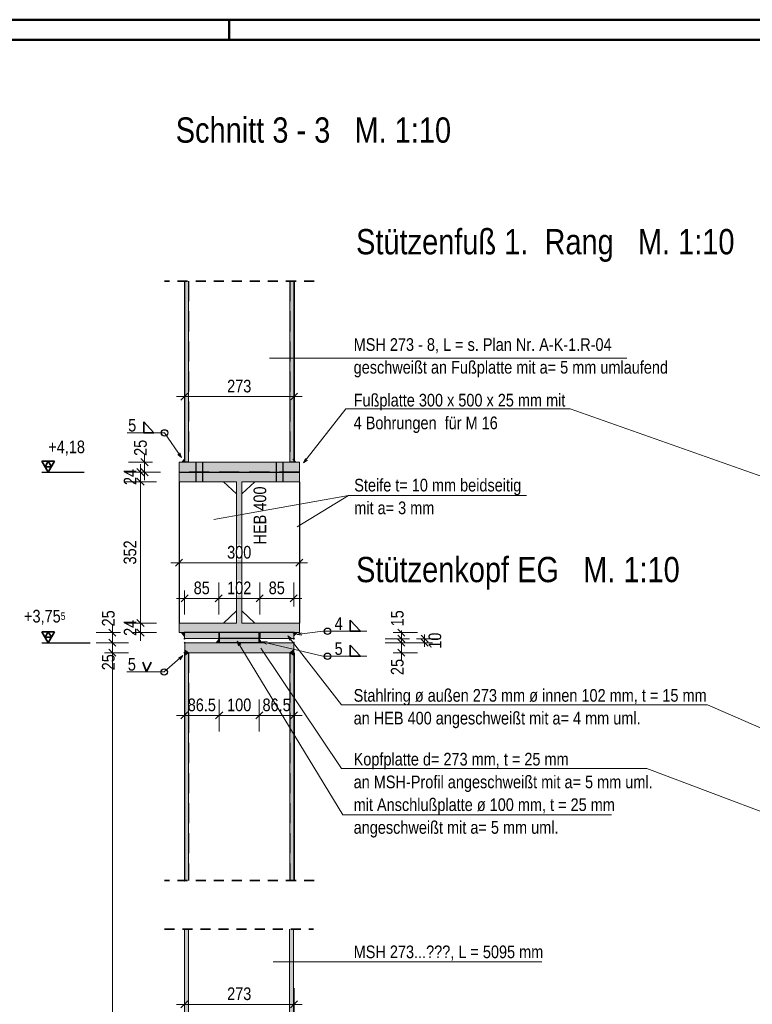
# Model space of a CAD drawing. Header units: millimetres. Extents: x -74 to 79, y 0 to 54.
# Tile 150 of 164: x 32 to 41, y 30 to 42. Entities that reach past the tile are written whole.
import ezdxf

# ---------------------------------------------------------------- set-up
doc = ezdxf.new("R2010")
doc.units = ezdxf.units.MM
doc.linetypes.add('HIDDEN', pattern=[0.375, 0.25, -0.125])
doc.linetypes.add('HIDDENX2', pattern=[0.75, 0.5, -0.25])
for name, color, linetype, lineweight in [('01_Neubau Beschriftung', 7, 'Continuous', 20), ('01_Neubau Türen-Fassade', 7, 'Continuous', 20), ('01_Neubau_Linen', 7, 'Continuous', 20), ('11_Koordinaten zur Einordnung - nicht mit drucken', 7, 'Continuous', 20), ('Achsen', 7, 'Continuous', 20)]:
    doc.layers.add(name, color=color, linetype=linetype, lineweight=lineweight)
doc.styles.add('Arial Narrow', font='ARIALN.TTF')
doc.dimstyles.new('Arch_Strakon_dimstyle', dxfattribs={"dimtxt": 15.75, "dimasz": 1, "dimexe": 1.25, "dimexo": 0.0625, "dimgap": 1, "dimtad": 0, "dimdec": 3, "dimzin": 12, "dimdsep": 46, "dimtxsty": 'Arial Narrow', "dimblk": 'Arrowhead_Tick', "dimsah": 1, "dimcen": 0, "dimse1": 1, "dimse2": 1, "dimclrd": 6, "dimclrt": 2, "dimazin": 0, "dimtfac": 1, "dimtdec": 4, "dimtmove": 0, "dimatfit": 3, "dimldrblk": 'NONE', "dimfxl": 1, "dimtvp": 1, "dimtolj": 1, "dimtzin": 0, "dimlwd": 13, "dimarcsym": 2})

# ---------------------------------------------------------------- blocks, each defined once
blk = doc.blocks.new('Arrowhead_Tick')
at = {"color": 0, "linetype": 'Continuous', "lineweight": -2}
for p, q in [((0, 20), (0, -10)), ((-1, 0), (0, 0)), ((10, 0), (0, 0))]:
    blk.add_line(p, q, dxfattribs=at)
at = {"color": 2, "linetype": 'Continuous', "lineweight": 35}
blk.add_line((4.4, 4.4), (-4.4, -4.4), dxfattribs=at)
blk = doc.blocks.new('*D251')
at = {"color": 6, "linetype": 'Continuous', "lineweight": 13}
blk.add_line((33.955, 29.779), (35.3, 29.779), dxfattribs=at)
at = {"layer": 'Defpoints', "color": 0}
for p in [(33.945, 31.321), (35.31, 31.321), (35.31, 29.779)]:
    blk.add_point(p, dxfattribs=at)
at = {"color": 6, "lineweight": 13, "xscale": 0.01, "yscale": 0.01, "zscale": 0.01}
blk.add_blockref('Arrowhead_Tick', (35.31, 29.779), dxfattribs=at)
at = {"color": 6, "lineweight": 13, "xscale": 0.01, "yscale": 0.01, "zscale": 0.01, "rotation": 180}
blk.add_blockref('Arrowhead_Tick', (33.945, 29.779), dxfattribs=at)
at = {"color": 2, "lineweight": 0, "insert": (34.627, 29.91), "char_height": 0.1575, "attachment_point": 5, "style": 'Arial Narrow'}
blk.add_mtext('\\A1;273', dxfattribs=at)
blk = doc.blocks.new('_None')
blk = doc.blocks.new('*D255')
at = {"color": 6, "linetype": 'Continuous', "lineweight": 13}
blk.add_line((33.397, 36.301), (33.397, 36.401), dxfattribs=at)
at = {"layer": 'Defpoints', "color": 0}
for p in [(33.397, 36.411), (33.877, 36.411), (33.877, 36.291)]:
    blk.add_point(p, dxfattribs=at)
at = {"color": 6, "lineweight": 13, "xscale": 0.01, "yscale": 0.01, "zscale": 0.01}
for p, rotation in [((33.397, 36.411), 90), ((33.397, 36.291), 270)]:
    blk.add_blockref('Arrowhead_Tick', p, dxfattribs=dict(at, rotation=rotation))
at = {"color": 2, "lineweight": 0, "insert": (33.268, 36.351), "char_height": 0.1575, "attachment_point": 5, "rotation": 90, "style": 'Arial Narrow'}
blk.add_mtext('\\A1;24', dxfattribs=at)
blk = doc.blocks.new('*D256')
at = {"color": 6, "linetype": 'Continuous', "lineweight": 13}
blk.add_line((33.397, 34.421), (33.397, 34.521), dxfattribs=at)
at = {"layer": 'Defpoints', "color": 0}
for p in [(33.397, 34.531), (33.877, 34.531), (33.877, 34.411)]:
    blk.add_point(p, dxfattribs=at)
at = {"color": 6, "lineweight": 13, "xscale": 0.01, "yscale": 0.01, "zscale": 0.01}
for p, rotation in [((33.397, 34.531), 90), ((33.397, 34.411), 270)]:
    blk.add_blockref('Arrowhead_Tick', p, dxfattribs=dict(at, rotation=rotation))
at = {"color": 2, "lineweight": 0, "insert": (33.268, 34.471), "char_height": 0.1575, "attachment_point": 5, "rotation": 90, "style": 'Arial Narrow'}
blk.add_mtext('\\A1;24', dxfattribs=at)
blk = doc.blocks.new('*D257')
at = {"color": 6, "linetype": 'Continuous', "lineweight": 13}
blk.add_line((33.397, 34.541), (33.397, 36.281), dxfattribs=at)
at = {"layer": 'Defpoints', "color": 0}
for p in [(33.397, 36.291), (33.877, 36.291), (33.877, 34.531)]:
    blk.add_point(p, dxfattribs=at)
at = {"color": 6, "lineweight": 13, "xscale": 0.01, "yscale": 0.01, "zscale": 0.01}
for p, rotation in [((33.397, 36.291), 90), ((33.397, 34.531), 270)]:
    blk.add_blockref('Arrowhead_Tick', p, dxfattribs=dict(at, rotation=rotation))
at = {"color": 2, "lineweight": 0, "insert": (33.267, 35.411), "char_height": 0.1575, "attachment_point": 5, "rotation": 90, "style": 'Arial Narrow'}
blk.add_mtext('\\A1;352', dxfattribs=at)
blk = doc.blocks.new('*D258')
at = {"color": 6, "linetype": 'Continuous', "lineweight": 13}
blk.add_line((33.447, 36.421), (33.447, 36.526), dxfattribs=at)
at = {"layer": 'Defpoints', "color": 0}
for p in [(33.447, 36.536), (33.877, 36.536), (33.877, 36.411)]:
    blk.add_point(p, dxfattribs=at)
at = {"color": 6, "lineweight": 13, "xscale": 0.01, "yscale": 0.01, "zscale": 0.01}
for p, rotation in [((33.447, 36.536), 90), ((33.447, 36.411), 270)]:
    blk.add_blockref('Arrowhead_Tick', p, dxfattribs=dict(at, rotation=rotation))
at = {"color": 2, "lineweight": 0, "insert": (33.397, 36.714), "char_height": 0.1575, "attachment_point": 5, "rotation": 90, "style": 'Arial Narrow'}
blk.add_mtext('\\A1;25', dxfattribs=at)
blk = doc.blocks.new('*D275')
at = {"color": 6, "linetype": 'Continuous', "lineweight": 13}
blk.add_line((33.047, 34.171), (33.047, 34.276), dxfattribs=at)
at = {"layer": 'Defpoints', "color": 0}
for p in [(33.047, 34.286), (33.947, 34.286), (33.995, 34.161)]:
    blk.add_point(p, dxfattribs=at)
at = {"color": 6, "lineweight": 13, "xscale": 0.01, "yscale": 0.01, "zscale": 0.01}
for p, rotation in [((33.047, 34.286), 90), ((33.047, 34.161), 270)]:
    blk.add_blockref('Arrowhead_Tick', p, dxfattribs=dict(at, rotation=rotation))
at = {"color": 2, "lineweight": 35, "insert": (32.997, 34.042), "char_height": 0.1575, "attachment_point": 5, "rotation": 90, "style": 'Arial Narrow'}
blk.add_mtext('\\A1;25', dxfattribs=at)
blk = doc.blocks.new('*D276')
at = {"color": 6, "linetype": 'Continuous', "lineweight": 13}
blk.add_line((33.047, 34.296), (33.047, 34.401), dxfattribs=at)
at = {"layer": 'Defpoints', "color": 0}
for p in [(33.047, 34.411), (34.45, 34.411), (33.947, 34.286)]:
    blk.add_point(p, dxfattribs=at)
at = {"color": 6, "lineweight": 13, "xscale": 0.01, "yscale": 0.01, "zscale": 0.01}
for p, rotation in [((33.047, 34.411), 90), ((33.047, 34.286), 270)]:
    blk.add_blockref('Arrowhead_Tick', p, dxfattribs=dict(at, rotation=rotation))
at = {"color": 2, "lineweight": 35, "insert": (32.997, 34.589), "char_height": 0.1575, "attachment_point": 5, "rotation": 90, "style": 'Arial Narrow'}
blk.add_mtext('\\A1;25', dxfattribs=at)
blk = doc.blocks.new('*D277')
at = {"color": 6, "linetype": 'Continuous', "lineweight": 13}
blk.add_line((36.647, 34.171), (36.647, 34.276), dxfattribs=at)
at = {"layer": 'Defpoints', "color": 0}
for p in [(35.307, 34.286), (36.647, 34.286), (35.31, 34.161)]:
    blk.add_point(p, dxfattribs=at)
at = {"color": 6, "lineweight": 13, "xscale": 0.01, "yscale": 0.01, "zscale": 0.01}
for p, rotation in [((36.647, 34.286), 90), ((36.647, 34.161), 270)]:
    blk.add_blockref('Arrowhead_Tick', p, dxfattribs=dict(at, rotation=rotation))
at = {"color": 2, "lineweight": 35, "insert": (36.597, 33.983), "char_height": 0.1575, "attachment_point": 5, "rotation": 90, "style": 'Arial Narrow'}
blk.add_mtext('\\A1;25', dxfattribs=at)
blk = doc.blocks.new('*D278')
at = {"color": 6, "linetype": 'Continuous', "lineweight": 13}
for p, q in [((36.936, 34.346), (36.936, 34.356)), ((36.936, 34.286), (36.936, 34.336)), ((36.936, 34.276), (36.936, 34.266))]:
    blk.add_line(p, q, dxfattribs=at)
at = {"layer": 'Defpoints', "color": 0}
for p in [(35.307, 34.336), (35.307, 34.286), (36.936, 34.336)]:
    blk.add_point(p, dxfattribs=at)
at = {"color": 6, "lineweight": 13, "xscale": 0.01, "yscale": 0.01, "zscale": 0.01}
for p, rotation in [((36.936, 34.286), 90), ((36.936, 34.336), 270)]:
    blk.add_blockref('Arrowhead_Tick', p, dxfattribs=dict(at, rotation=rotation))
at = {"color": 2, "lineweight": 35, "insert": (37.066, 34.311), "char_height": 0.1575, "attachment_point": 5, "rotation": 90, "style": 'Arial Narrow'}
blk.add_mtext('\\A1;10', dxfattribs=at)
blk = doc.blocks.new('*D279')
at = {"color": 6, "linetype": 'Continuous', "lineweight": 13}
for p, q in [((36.647, 34.421), (36.647, 34.431)), ((36.647, 34.336), (36.647, 34.411)), ((36.647, 34.326), (36.647, 34.316))]:
    blk.add_line(p, q, dxfattribs=at)
at = {"layer": 'Defpoints', "color": 0}
for p in [(35.304, 34.411), (36.647, 34.411), (35.307, 34.336)]:
    blk.add_point(p, dxfattribs=at)
at = {"color": 6, "lineweight": 13, "xscale": 0.01, "yscale": 0.01, "zscale": 0.01}
for p, rotation in [((36.647, 34.336), 90), ((36.647, 34.411), 270)]:
    blk.add_blockref('Arrowhead_Tick', p, dxfattribs=dict(at, rotation=rotation))
at = {"color": 2, "lineweight": 35, "insert": (36.597, 34.589), "char_height": 0.1575, "attachment_point": 5, "rotation": 90, "style": 'Arial Narrow'}
blk.add_mtext('\\A1;15', dxfattribs=at)
blk = doc.blocks.new('*D280')
at = {"color": 6, "linetype": 'Continuous', "lineweight": 13}
blk.add_line((33.957, 34.838), (34.362, 34.838), dxfattribs=at)
at = {"layer": 'Defpoints', "color": 0}
for p in [(34.372, 34.838), (34.372, 34.411), (33.947, 34.336)]:
    blk.add_point(p, dxfattribs=at)
at = {"color": 6, "lineweight": 13, "xscale": 0.01, "yscale": 0.01, "zscale": 0.01}
blk.add_blockref('Arrowhead_Tick', (34.372, 34.838), dxfattribs=at)
at = {"color": 6, "lineweight": 13, "xscale": 0.01, "yscale": 0.01, "zscale": 0.01, "rotation": 180}
blk.add_blockref('Arrowhead_Tick', (33.947, 34.838), dxfattribs=at)
at = {"color": 2, "lineweight": 35, "insert": (34.16, 34.968), "char_height": 0.1575, "attachment_point": 5, "style": 'Arial Narrow'}
blk.add_mtext('\\A1;85', dxfattribs=at)
blk = doc.blocks.new('*D281')
at = {"color": 6, "linetype": 'Continuous', "lineweight": 13}
blk.add_line((34.382, 34.838), (34.872, 34.838), dxfattribs=at)
at = {"layer": 'Defpoints', "color": 0}
for p in [(34.372, 34.411), (34.882, 34.411)]:
    blk.add_point(p, dxfattribs=at)
at = {"color": 6, "lineweight": 13, "xscale": 0.01, "yscale": 0.01, "zscale": 0.01}
blk.add_blockref('Arrowhead_Tick', (34.882, 34.838), dxfattribs=at)
at = {"color": 6, "lineweight": 13, "xscale": 0.01, "yscale": 0.01, "zscale": 0.01, "rotation": 180}
blk.add_blockref('Arrowhead_Tick', (34.372, 34.838), dxfattribs=at)
at = {"color": 2, "lineweight": 35, "insert": (34.627, 34.968), "char_height": 0.1575, "attachment_point": 5, "style": 'Arial Narrow', "bg_fill": 3, "box_fill_scale": 1.1, "bg_fill_color": 256, "bg_fill_true_color": 13158600, "bg_fill_transparency": 0}
blk.add_mtext('\\A1;102', dxfattribs=at)
at = {"layer": 'Defpoints', "color": 0}
blk.add_point((34.882, 34.838), dxfattribs=at)
blk = doc.blocks.new('*D282')
at = {"color": 6, "linetype": 'Continuous', "lineweight": 13}
blk.add_line((34.892, 34.838), (35.297, 34.838), dxfattribs=at)
at = {"layer": 'Defpoints', "color": 0}
for p in [(35.307, 34.838), (34.882, 34.411), (35.307, 34.336)]:
    blk.add_point(p, dxfattribs=at)
at = {"color": 6, "lineweight": 13, "xscale": 0.01, "yscale": 0.01, "zscale": 0.01}
blk.add_blockref('Arrowhead_Tick', (35.307, 34.838), dxfattribs=at)
at = {"color": 6, "lineweight": 13, "xscale": 0.01, "yscale": 0.01, "zscale": 0.01, "rotation": 180}
blk.add_blockref('Arrowhead_Tick', (34.882, 34.838), dxfattribs=at)
at = {"color": 2, "lineweight": 35, "insert": (35.095, 34.968), "char_height": 0.1575, "attachment_point": 5, "style": 'Arial Narrow'}
blk.add_mtext('\\A1;85', dxfattribs=at)
blk = doc.blocks.new('*D286')
at = {"color": 6, "linetype": 'Continuous', "lineweight": 13}
blk.add_line((33.955, 33.379), (34.367, 33.379), dxfattribs=at)
at = {"layer": 'Defpoints', "color": 0}
for p in [(34.377, 34.286), (33.945, 34.161), (34.377, 33.379)]:
    blk.add_point(p, dxfattribs=at)
at = {"color": 6, "lineweight": 13, "xscale": 0.01, "yscale": 0.01, "zscale": 0.01}
for p, rotation in [((34.377, 33.379), 359.9999999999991), ((33.945, 33.379), 179.9999999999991)]:
    blk.add_blockref('Arrowhead_Tick', p, dxfattribs=dict(at, rotation=rotation))
at = {"color": 2, "lineweight": 35, "insert": (34.161, 33.51), "char_height": 0.1575, "attachment_point": 5, "style": 'Arial Narrow'}
blk.add_mtext('\\A1;86.5', dxfattribs=at)
blk = doc.blocks.new('*D287')
at = {"color": 6, "linetype": 'Continuous', "lineweight": 13}
blk.add_line((34.387, 33.379), (34.867, 33.379), dxfattribs=at)
at = {"layer": 'Defpoints', "color": 0}
for p in [(34.377, 34.286), (34.877, 34.286), (34.877, 33.379)]:
    blk.add_point(p, dxfattribs=at)
at = {"color": 6, "lineweight": 13, "xscale": 0.01, "yscale": 0.01, "zscale": 0.01}
blk.add_blockref('Arrowhead_Tick', (34.877, 33.379), dxfattribs=at)
at = {"color": 6, "lineweight": 13, "xscale": 0.01, "yscale": 0.01, "zscale": 0.01, "rotation": 180}
blk.add_blockref('Arrowhead_Tick', (34.377, 33.379), dxfattribs=at)
at = {"color": 2, "lineweight": 35, "insert": (34.627, 33.51), "char_height": 0.1575, "attachment_point": 5, "style": 'Arial Narrow'}
blk.add_mtext('\\A1;100', dxfattribs=at)
blk = doc.blocks.new('*D288')
at = {"color": 6, "linetype": 'Continuous', "lineweight": 13}
blk.add_line((34.887, 33.379), (35.3, 33.379), dxfattribs=at)
at = {"layer": 'Defpoints', "color": 0}
for p in [(34.877, 34.286), (35.31, 34.161), (35.31, 33.379)]:
    blk.add_point(p, dxfattribs=at)
at = {"color": 6, "lineweight": 13, "xscale": 0.01, "yscale": 0.01, "zscale": 0.01}
blk.add_blockref('Arrowhead_Tick', (35.31, 33.379), dxfattribs=at)
at = {"color": 6, "lineweight": 13, "xscale": 0.01, "yscale": 0.01, "zscale": 0.01, "rotation": 180.0000000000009}
blk.add_blockref('Arrowhead_Tick', (34.877, 33.379), dxfattribs=at)
at = {"color": 2, "lineweight": 35, "insert": (35.093, 33.51), "char_height": 0.1575, "attachment_point": 5, "style": 'Arial Narrow'}
blk.add_mtext('\\A1;86.5', dxfattribs=at)
blk = doc.blocks.new('*D295')
at = {"color": 6, "linetype": 'Continuous', "lineweight": 13}
blk.add_line((33.955, 37.353), (35.3, 37.353), dxfattribs=at)
at = {"layer": 'Defpoints', "color": 0}
for p in [(35.31, 37.353), (33.945, 34.336), (35.31, 34.336)]:
    blk.add_point(p, dxfattribs=at)
at = {"color": 6, "lineweight": 13, "xscale": 0.01, "yscale": 0.01, "zscale": 0.01}
blk.add_blockref('Arrowhead_Tick', (35.31, 37.353), dxfattribs=at)
at = {"color": 6, "lineweight": 13, "xscale": 0.01, "yscale": 0.01, "zscale": 0.01, "rotation": 180}
blk.add_blockref('Arrowhead_Tick', (33.945, 37.353), dxfattribs=at)
at = {"color": 2, "lineweight": 35, "insert": (34.627, 37.483), "char_height": 0.1575, "attachment_point": 5, "style": 'Arial Narrow'}
blk.add_mtext('\\A1;273', dxfattribs=at)
blk = doc.blocks.new('*D372')
at = {"color": 6, "linetype": 'Continuous', "lineweight": 13}
blk.add_line((33.887, 35.282), (35.367, 35.282), dxfattribs=at)
at = {"layer": 'Defpoints', "color": 0}
for p in [(35.377, 35.282), (33.877, 34.531), (35.377, 34.531)]:
    blk.add_point(p, dxfattribs=at)
at = {"color": 6, "lineweight": 13, "xscale": 0.01, "yscale": 0.01, "zscale": 0.01}
blk.add_blockref('Arrowhead_Tick', (35.377, 35.282), dxfattribs=at)
at = {"color": 6, "lineweight": 13, "xscale": 0.01, "yscale": 0.01, "zscale": 0.01, "rotation": 180}
blk.add_blockref('Arrowhead_Tick', (33.877, 35.282), dxfattribs=at)
at = {"color": 2, "lineweight": 35, "insert": (34.627, 35.412), "char_height": 0.1575, "attachment_point": 5, "style": 'Arial Narrow', "bg_fill": 3, "box_fill_scale": 1.1, "bg_fill_color": 256, "bg_fill_true_color": 13158600, "bg_fill_transparency": 0}
blk.add_mtext('\\A1;300', dxfattribs=at)

msp = doc.modelspace()

# ---------------------------------------------------------------- hatches: boundary and pattern name
at = {"lineweight": 70, "true_color": 0xcccccc}
for points in [[(33.9448488, 34.4111433), (33.9448488, 34.3677997), (33.9105978, 34.4111433)], [(35.3097223, 34.4111433), (35.3479779, 34.4111433), (35.3097223, 34.3772473)], [(34.3433262, 34.2861433), (34.3772223, 34.2861433), (34.3772223, 34.3243989)], [(34.8772223, 34.2861433), (34.9111184, 34.2861433), (34.8772223, 34.3243989)], [(33.9447223, 34.1267114), (33.9947223, 34.1611433), (33.9473488, 34.1980869), (33.9448488, 34.1611433)], [(35.2597223, 34.1611433), (35.3097223, 34.1267114), (35.3097223, 34.1611433), (35.3070958, 34.1980869)]]:
    msp.add_hatch(color=254, dxfattribs=at).paths.add_polyline_path(points)
at = {"layer": '11_Koordinaten zur Einordnung - nicht mit drucken', "lineweight": 13, "true_color": 0x4682b4}
for points in [[(33.9962009, 36.5361433), (33.9962009, 38.7911055), (33.9460923, 38.7911055), (33.9460923, 36.5361433)], [(35.3083523, 36.5361433), (35.3083523, 38.7911055), (35.2582437, 38.7911055), (35.2582437, 36.5361433)], [(33.8774578, 36.4111433), (35.3774578, 36.4111433), (35.3774578, 36.5361433), (33.8774578, 36.5361433)], [(33.8774578, 34.4111433), (35.3774578, 34.4111433), (35.3774578, 34.5311433), (34.6612078, 34.5311433), (34.6612078, 36.2911433), (35.3774578, 36.2911433), (35.3774578, 36.4111433), (33.8774578, 36.4111433), (33.8774578, 36.2911433), (34.5937078, 36.2911433), (34.5937078, 34.5311433), (33.8774578, 34.5311433)], [(33.9462191, 34.3361433), (34.3759122, 34.3361433), (34.3759122, 34.4111433), (33.9462191, 34.4111433)], [(34.3809871, 34.2861433), (34.8734575, 34.2861433), (34.8734575, 34.4111433), (34.3809871, 34.4111433)], [(34.8785324, 34.3361433), (35.3082255, 34.3361433), (35.3082255, 34.4111433), (34.8785324, 34.4111433)], [(33.9487241, 34.1611433), (35.3057205, 34.1611433), (35.3057205, 34.2861433), (33.9487241, 34.2861433)], [(33.9460923, 31.3210752), (33.9962009, 31.3210752), (33.9962009, 34.1611433), (33.9460923, 34.1611433)], [(35.2582437, 31.3210752), (35.3083523, 31.3210752), (35.3083523, 34.1611433), (35.2582437, 34.1611433)], [(33.9950336, 27.204771), (33.9950336, 30.7175798), (33.9447223, 30.7175798), (33.9447223, 27.204771)], [(35.301897, 27.204771), (35.301897, 30.7175798), (35.2515857, 30.7175798), (35.2515857, 27.204771)]]:
    msp.add_hatch(color=145, dxfattribs=at).paths.add_polyline_path(points)
at = {"layer": '11_Koordinaten zur Einordnung - nicht mit drucken', "lineweight": 70, "true_color": 0xcccccc}
msp.add_hatch(color=254, dxfattribs=at).paths.add_polyline_path([(33.9447223, 36.5743989), (33.9447223, 36.5361433), (33.9108262, 36.5361433)])

# ---------------------------------------------------------------- linework, layer by layer
at = {"color": 4, "linetype": 'Continuous', "lineweight": 50}
for p, q in [((72.5, 42.05), (0, 42.05)), ((72.25, 41.8), (1, 41.8))]:
    msp.add_line(p, q, dxfattribs=at)
at = {"color": 4, "linetype": 'Continuous', "lineweight": 50, "ltscale": 0.2}
msp.add_line((34.5, 42.05), (34.5, 41.8), dxfattribs=at)
at = {"color": 2, "linetype": 'HIDDEN', "lineweight": 35, "ltscale": 0.5}
for p, q in [((35.5597223, 38.7911055), (33.6947223, 38.7911055)), ((35.5597223, 31.3210752), (33.6947223, 31.3210752)), ((33.6947223, 30.7175798), (35.551897, 30.7175798))]:
    msp.add_line(p, q, dxfattribs=at)
at = {"color": 5, "linetype": 'Continuous', "lineweight": 18}
for p, q in [((39.4571638, 37.8304383), (35.0043026, 37.8304383)), ((35.9573485, 37.1986997), (35.4274882, 36.5253356)), ((35.9573485, 37.1986997), (38.7501534, 37.1986997)), ((38.7501534, 37.1986997), (41.8002493, 36.123495)), ((33.2310176, 36.9004807), (33.6968221, 36.9004807)), ((33.6968221, 36.9004807), (33.9074928, 36.5928428)), ((33.9074928, 36.5928428), (33.8603271, 36.6332639)), ((33.8868566, 36.6514314), (33.9074928, 36.5928428)), ((35.4274882, 36.5253356), (35.4519572, 36.5824297)), ((35.4772261, 36.5625461), (35.4274882, 36.5253356)), ((35.9883629, 36.1198167), (34.3100785, 35.820123)), ((35.9883629, 36.1198167), (35.3490165, 35.7302149)), ((38.2060958, 36.1198167), (35.9883629, 36.1198167)), ((35.8996003, 33.5134108), (35.2326865, 34.3710716)), ((35.2568261, 34.3138374), (35.2326865, 34.3710716)), ((35.2326865, 34.3710716), (35.2822091, 34.3335751)), ((35.6683054, 34.4282735), (35.3468026, 34.3869624)), ((35.3468026, 34.3869624), (35.4042644, 34.410555)), ((35.4083623, 34.3786633), (35.3468026, 34.3869624)), ((35.6683054, 34.4282735), (36.218675, 34.4282735)), ((35.9174313, 32.1426197), (34.6019394, 34.306565)), ((34.6193693, 34.2469439), (34.6019394, 34.306565)), ((34.6019394, 34.306565), (34.6468446, 34.2636466)), ((34.9129018, 34.2975312), (34.9749965, 34.2991792)), ((35.6683054, 34.116458), (34.9129018, 34.2975312)), ((34.9675014, 34.2679111), (34.9129018, 34.2975312)), ((33.69254, 33.9209645), (33.9255152, 34.1243631)), ((33.8697436, 34.0970136), (33.9255152, 34.1243631)), ((33.9255152, 34.1243631), (33.8908903, 34.072792)), ((33.9947223, 34.1611433), (33.9447223, 34.1267114)), ((33.9947223, 34.1611433), (33.9473488, 34.1980869)), ((35.8996003, 32.7182473), (34.8960771, 34.2175973)), ((35.3070958, 34.1980869), (35.2597223, 34.1611433)), ((35.3097223, 34.1267114), (35.2597223, 34.1611433)), ((35.6683054, 34.116458), (36.218675, 34.116458)), ((33.2267354, 33.9209645), (33.69254, 33.9209645)), ((40.4591337, 33.5134108), (35.8996003, 33.5134108)), ((40.4591337, 33.5134108), (42.1618264, 32.7685373)), ((39.703393, 32.7182473), (35.8996003, 32.7182473)), ((39.703393, 32.7182473), (41.7611928, 31.9399542)), ((39.2645408, 32.1426197), (35.9174313, 32.1426197)), ((38.3992852, 30.308251), (35.051167, 30.308251))]:
    msp.add_line(p, q, dxfattribs=at)
at = {"color": 2, "linetype": 'Continuous', "lineweight": 35}
for p, q in [((33.4376852, 37.0373343), (33.4376852, 36.9004807)), ((33.5648065, 36.9004807), (33.4376852, 37.0373343)), ((33.4376852, 36.9004807), (33.5648065, 36.9004807)), ((33.9108262, 36.5361433), (33.9447223, 36.5743989)), ((35.3305043, 36.5361433), (35.2966083, 36.5743989)), ((36.0095944, 34.565127), (36.0095944, 34.4282735)), ((36.1367157, 34.4282735), (36.0095944, 34.565127)), ((33.9448488, 34.3677997), (33.9105978, 34.4111433)), ((35.3097223, 34.3772473), (35.3479779, 34.4111433)), ((36.0095944, 34.4282735), (36.1367157, 34.4282735)), ((34.3433262, 34.2861433), (34.3772223, 34.3243989)), ((34.9111184, 34.2861433), (34.8772223, 34.3243989)), ((36.0095944, 34.2533115), (36.0095944, 34.116458)), ((36.1367157, 34.116458), (36.0095944, 34.2533115)), ((36.0095944, 34.116458), (36.1367157, 34.116458)), ((33.4273776, 34.0440131), (33.472937, 33.9209645)), ((33.472937, 33.9209645), (33.5321641, 34.0440131))]:
    msp.add_line(p, q, dxfattribs=at)
at = {"color": 2, "linetype": 'Continuous', "lineweight": 35, "ltscale": 0.2}
for p, q in [((32.3258034, 36.5475383), (32.1683034, 36.5475383)), ((32.1683034, 36.5475383), (32.2470534, 36.4111433)), ((32.2470534, 36.5475383), (32.2076784, 36.4793408)), ((32.2076784, 36.4793408), (32.2864284, 36.4793408)), ((32.2470534, 36.4111433), (32.3258034, 36.5475383)), ((32.2864284, 36.4793408), (32.2470534, 36.5475383)), ((32.3258034, 34.4225383), (32.1683034, 34.4225383)), ((32.1683034, 34.4225383), (32.2470534, 34.2861433)), ((32.2470534, 34.4225383), (32.2076784, 34.3543408)), ((32.2470534, 34.2861433), (32.3258034, 34.4225383)), ((32.2864284, 34.3543408), (32.2470534, 34.4225383)), ((32.2076784, 34.3543408), (32.2864284, 34.3543408)), ((33.0028592, 34.2053375), (33.0912476, 34.1169492))]:
    msp.add_line(p, q, dxfattribs=at)
at = {"color": 3, "linetype": 'Continuous', "lineweight": 25, "ltscale": 0.2}
for p, q in [((32.1683034, 36.4111433), (32.6975034, 36.4111433)), ((32.1683034, 34.2861433), (32.7719222, 34.2861433))]:
    msp.add_line(p, q, dxfattribs=at)
at = {"color": 3, "linetype": 'Continuous', "lineweight": 25}
msp.add_line((33.8774578, 36.4111433), (35.3774578, 36.4111433), dxfattribs=at)
at = {"color": 6, "linetype": 'Continuous', "lineweight": 13, "ltscale": 0.2}
for p, q in [((33.0470534, 27.104771), (33.0470534, 34.2611433)), ((32.9470534, 34.1611433), (33.2470534, 34.1611433))]:
    msp.add_line(p, q, dxfattribs=at)
at = {"color": 3, "linetype": 'Continuous', "lineweight": 25}
for centre in [(33.6968221, 36.9004807), (35.7278467, 34.4282735), (35.7278467, 34.116458), (33.69254, 33.9209645)]:
    msp.add_circle(centre, 0.04, dxfattribs=at)
at = {"color": 9, "linetype": 'Continuous', "lineweight": 0}
for centre in [(35.3044794, 34.4111433), (33.9473488, 34.3361433), (35.3070958, 34.3361433)]:
    msp.add_circle(centre, 0.00555, dxfattribs=at)
at = {"layer": '01_Neubau Beschriftung', "color": 5, "linetype": 'Continuous', "lineweight": 18}
for p, q in [((33.9462191, 38.7911055), (33.9462191, 36.5361433)), ((33.9962009, 38.7911055), (33.9962009, 36.5361433)), ((35.2582437, 38.7911055), (35.2582437, 36.5361433)), ((35.3083523, 38.7911055), (35.3083523, 36.5361433)), ((33.8774578, 36.5361433), (33.8774578, 36.4111433)), ((33.9460923, 36.5361433), (33.8774578, 36.5361433)), ((35.2582437, 36.5361433), (33.9966745, 36.5361433)), ((35.3774578, 36.5361433), (35.3083523, 36.5361433)), ((35.3774578, 36.5361433), (35.3774578, 36.4111433)), ((33.8774578, 36.4111433), (33.8774578, 36.2911433)), ((35.3774578, 36.4111433), (35.3774578, 36.2911433)), ((34.5937078, 36.2911433), (33.8774578, 36.2911433)), ((35.3774578, 36.2911433), (34.6612078, 36.2911433)), ((33.9462191, 34.4111433), (33.8774578, 34.4111433)), ((33.9462191, 34.4111433), (33.9462191, 34.3361433)), ((35.3774578, 34.4111433), (35.3082255, 34.4111433)), ((35.3083523, 34.4111433), (35.3083523, 34.3361433)), ((34.3759122, 34.3361433), (33.9462191, 34.3361433)), ((33.9487241, 34.2861433), (33.9487241, 34.1611433)), ((34.3809871, 34.2861433), (33.9487241, 34.2861433)), ((35.3057205, 34.2861433), (34.8734575, 34.2861433)), ((35.3082255, 34.3361433), (34.8785324, 34.3361433)), ((35.3057205, 34.2861433), (35.3057205, 34.1611433)), ((33.9487241, 34.1611433), (33.9460923, 34.1611433)), ((33.9462191, 34.1611433), (33.9462191, 31.3210752)), ((33.9962009, 34.1611433), (33.9962009, 31.3210752)), ((35.2582437, 34.1611433), (33.9966745, 34.1611433)), ((35.2582437, 34.1611433), (35.2582437, 31.3210752)), ((35.3083523, 34.1611433), (35.3057205, 34.1611433)), ((35.3083523, 34.1611433), (35.3083523, 31.3210752)), ((33.9447223, 27.204771), (33.9447223, 30.7175798)), ((33.9950336, 27.204771), (33.9950336, 30.7175798)), ((35.2515857, 27.204771), (35.2515857, 30.7175798)), ((35.301897, 27.204771), (35.301897, 30.7175798))]:
    msp.add_line(p, q, dxfattribs=at)
at = {"layer": '01_Neubau Türen-Fassade', "color": 3, "linetype": 'HIDDENX2', "lineweight": 25, "ltscale": 0.5}
for p, q in [((33.9947223, 38.7911055), (33.9947223, 36.5361433)), ((35.2597223, 38.7911055), (35.2597223, 36.5361433)), ((33.9578364, 36.5361433), (33.9460923, 36.5361433)), ((33.9947223, 36.5361433), (33.9578364, 36.5361433)), ((33.9962009, 36.5361433), (33.9947223, 36.5361433)), ((34.0855583, 36.5361433), (34.0855583, 36.4111433)), ((34.1693574, 36.5361433), (34.1693574, 36.4111433)), ((35.0855583, 36.5361433), (35.0855583, 36.4111433)), ((35.1693574, 36.5361433), (35.1693574, 36.4111433)), ((35.2597223, 36.5361433), (35.2582437, 36.5361433)), ((35.2966083, 36.5361433), (35.2597223, 36.5361433)), ((35.3083523, 36.5361433), (35.2966083, 36.5361433)), ((35.3774578, 36.4111433), (33.8774578, 36.4111433)), ((34.0855583, 36.4111433), (34.0855583, 36.2911433)), ((34.1693574, 36.4111433), (34.1693574, 36.2911433)), ((35.0855583, 36.4111433), (35.0855583, 36.2911433)), ((35.1693574, 36.4111433), (35.1693574, 36.2911433)), ((33.9488681, 34.4111433), (33.9462191, 34.4111433)), ((33.9763302, 34.4111433), (33.9488681, 34.4111433)), ((34.0288057, 34.4111433), (33.9763302, 34.4111433)), ((34.104278, 34.4111433), (34.0288057, 34.4111433)), ((34.1998467, 34.4111433), (34.104278, 34.4111433)), ((35.1591845, 34.4111433), (35.0655861, 34.4111433)), ((35.2323398, 34.4111433), (35.1591845, 34.4111433)), ((35.2822408, 34.4111433), (35.2323398, 34.4111433)), ((35.3069698, 34.4111433), (35.2822408, 34.4111433)), ((35.3082255, 34.4111433), (35.3069698, 34.4111433)), ((34.391633, 34.3361433), (34.3772223, 34.3361433)), ((34.3962524, 34.2861433), (34.3809871, 34.2861433)), ((34.4469101, 34.3361433), (34.391633, 34.3361433)), ((34.4504456, 34.2861433), (34.3962524, 34.2861433)), ((34.529638, 34.3361433), (34.4469101, 34.3361433)), ((34.5315515, 34.2861433), (34.4504456, 34.2861433)), ((34.6272223, 34.3361433), (34.529638, 34.3361433)), ((34.6272223, 34.2861433), (34.5315515, 34.2861433)), ((34.7248066, 34.3361433), (34.6272223, 34.3361433)), ((34.7228932, 34.2861433), (34.6272223, 34.2861433)), ((34.803999, 34.2861433), (34.7228932, 34.2861433)), ((34.8075345, 34.3361433), (34.7248066, 34.3361433)), ((34.8581922, 34.2861433), (34.803999, 34.2861433)), ((34.8628116, 34.3361433), (34.8075345, 34.3361433)), ((34.8734575, 34.2861433), (34.8581922, 34.2861433)), ((34.8772223, 34.3361433), (34.8628116, 34.3361433)), ((33.9511681, 34.1611433), (33.9487241, 34.1611433)), ((33.9525336, 34.1611433), (33.9511681, 34.1611433)), ((33.9772554, 34.1611433), (33.9525336, 34.1611433)), ((33.9809701, 34.1611433), (33.9772554, 34.1611433)), ((33.9947223, 34.1611433), (33.9809701, 34.1611433)), ((33.9962009, 34.1611433), (33.9947223, 34.1611433)), ((33.9947223, 34.1611433), (33.9947223, 31.3210752)), ((35.2597223, 34.1611433), (35.2582437, 34.1611433)), ((35.2771892, 34.1611433), (35.2597223, 34.1611433)), ((35.2597223, 34.1611433), (35.2597223, 31.3210752)), ((35.2809038, 34.1611433), (35.2771892, 34.1611433)), ((35.3031653, 34.1611433), (35.2809038, 34.1611433)), ((35.3045669, 34.1611433), (35.3031653, 34.1611433)), ((35.3057205, 34.1611433), (35.3045669, 34.1611433))]:
    msp.add_line(p, q, dxfattribs=at)
at = {"layer": '01_Neubau_Linen', "color": 9, "linetype": 'Continuous', "lineweight": 0}
for centre in [(33.9460923, 38.7911055), (33.9448488, 34.4111433), (35.3097223, 34.4111433), (33.9448488, 34.3361433), (33.9473488, 34.2861433), (35.3070958, 34.2861433), (35.3097223, 34.3361433), (33.9448488, 34.1611433), (33.9460923, 31.3210752)]:
    msp.add_circle(centre, 0.00555, dxfattribs=at)
at = {"layer": 'Achsen', "color": 3, "linetype": 'Continuous', "lineweight": 25}
for p, q in [((33.9447223, 38.7911055), (33.9447223, 36.5361433)), ((35.3097223, 38.7911055), (35.3097223, 36.5361433)), ((33.9966745, 36.5361433), (33.9962009, 36.5361433)), ((34.5932368, 36.1411433), (34.4332368, 36.2911433)), ((34.8212078, 36.2911433), (34.6612078, 36.1411433)), ((34.3772223, 34.3361433), (34.3759122, 34.3361433)), ((34.8785324, 34.3361433), (34.8772223, 34.3361433)), ((33.9447223, 34.1611433), (33.9447223, 31.3210752)), ((33.9460923, 34.1611433), (33.9447223, 34.1611433)), ((33.9966745, 34.1611433), (33.9962009, 34.1611433)), ((35.3097223, 34.1611433), (35.3083523, 34.1611433)), ((35.3097223, 34.1611433), (35.3097223, 31.3210752))]:
    msp.add_line(p, q, dxfattribs=at)

# ---------------------------------------------------------------- texts
at = {"color": 1, "lineweight": 70, "style": 'Arial Narrow'}
for s, p in [('Schnitt 3 - 3   M. 1:10', (33.8363678, 40.5172357)), ('Stützenfuß 1.  Rang   M. 1:10', (36.0832671, 39.1258607)), ('Stützenkopf EG   M. 1:10', (36.0832671, 35.0400833))]:
    msp.add_text(s, height=0.315, dxfattribs=at).set_placement(p)
at = {"color": 2, "lineweight": 35, "style": 'Arial Narrow'}
for s, p in [('MSH 273 - 8, L = s. Plan Nr. A-K-1.R-04', (36.052916, 37.9229293)), ('geschweißt an Fußplatte mit a= 5 mm umlaufend', (36.052916, 37.6394293)), ('Fußplatte 300 x 500 x 25 mm mit', (36.052916, 37.2299293)), ('5', (33.2437081, 36.9180621)), ('4 Bohrungen  für M 16', (36.052916, 36.9464293)), ('Steife t= 10 mm beidseitig', (36.0601057, 36.1708408)), ('mit a= 3 mm', (36.0601057, 35.8873408)), ('4', (35.8156174, 34.4458548)), ('5', (35.8156174, 34.1340393)), ('5', (33.239426, 33.9385458)), ('Stahlring ø außen 273 mm ø innen 102 mm, t = 15 mm', (36.052916, 33.550708)), ('an HEB 400 angeschweißt mit a= 4 mm uml.', (36.052916, 33.267208)), ('Kopfplatte d= 273 mm, t = 25 mm', (36.052916, 32.7555445)), ('an MSH-Profil angeschweißt mit a= 5 mm uml.', (36.052916, 32.4720445)), ('mit Anschlußplatte ø 100 mm, t = 25 mm', (36.052916, 32.1885445)), ('angeschweißt mit a= 5 mm uml.', (36.052916, 31.9050445)), ('MSH 273...???, L = 5095 mm', (36.052916, 30.3544304))]:
    msp.add_text(s, height=0.1575, dxfattribs=at).set_placement(p)
at = {"color": 2, "lineweight": 35, "char_height": 0.1575, "attachment_point": 1, "line_spacing_factor": 0.9, "style": 'Arial Narrow'}
for s, insert in [(' +4,18', (32.1982284, 36.8048933)), (' +3,75{\\A1;\\H.6x;\\S5;}', (31.8962124, 34.6953565))]:
    msp.add_mtext(s, dxfattribs=dict(at, insert=insert))

# ---------------------------------------------------------------- dimensions: what is measured, and where the dimension line sits
at = {"lineweight": 0}
for base, p1, p2, text, override, picture, middle in [((33.4470534, 36.5361433), (33.8774578, 36.4111433), (33.8774578, 36.5361433), '25', {"dimscale": 0.01, "dimtxt": 15.75, "dimasz": 1, "dimgap": 5, "dimtad": 1, "dimjust": 4, "dimtih": 0, "dimtoh": 0, "dimdec": 3, "dimdsep": 46, "dimtxsty": 'Arial Narrow', "dimclrd": 6, "dimclrt": 2, "dimtix": 0, "dimtofl": 255, "dimtmove": 2, "dimatfit": 2, "dimfxl": 0, "dimfxlon": 0, "dimtvp": 31.746032, "dimlwd": 13}, '*D258', (33.3970534, 36.7141183)), ((33.3970534, 36.4111433), (33.8774578, 36.2911433), (33.8774578, 36.4111433), '24', {"dimscale": 0.01, "dimtxt": 15.75, "dimasz": 1, "dimgap": 5, "dimtad": 1, "dimjust": 0, "dimtih": 0, "dimtoh": 0, "dimdec": 3, "dimdsep": 46, "dimtxsty": 'Arial Narrow', "dimclrd": 6, "dimclrt": 2, "dimtix": 1, "dimtofl": 255, "dimtmove": 0, "dimatfit": 2, "dimfxl": 0, "dimfxlon": 0, "dimtvp": 31.746032, "dimlwd": 13}, '*D255', (33.3970534, 36.3511433)), ((33.3970534, 36.2911433), (33.8774578, 34.5311433), (33.8774578, 36.2911433), '352', {"dimscale": 0.01, "dimtxt": 15.75, "dimasz": 1, "dimgap": 5, "dimtad": 1, "dimjust": 0, "dimtih": 0, "dimtoh": 0, "dimdec": 3, "dimdsep": 46, "dimtxsty": 'Arial Narrow', "dimclrd": 6, "dimclrt": 2, "dimtix": 1, "dimtofl": 255, "dimtmove": 0, "dimatfit": 2, "dimfxl": 0, "dimfxlon": 0, "dimtvp": 31.746032, "dimlwd": 13}, '*D257', (33.3970534, 35.4111433)), ((33.3970534, 34.5311433), (33.8774578, 34.4111433), (33.8774578, 34.5311433), '24', {"dimscale": 0.01, "dimtxt": 15.75, "dimasz": 1, "dimgap": 5, "dimtad": 1, "dimjust": 0, "dimtih": 0, "dimtoh": 0, "dimdec": 3, "dimdsep": 46, "dimtxsty": 'Arial Narrow', "dimclrd": 6, "dimclrt": 2, "dimtix": 1, "dimtofl": 255, "dimtmove": 0, "dimatfit": 2, "dimfxl": 0, "dimfxlon": 0, "dimtvp": 31.746032, "dimlwd": 13}, '*D256', (33.3970534, 34.4711433))]:
    dim = msp.add_linear_dim(base=base, p1=p1, p2=p2, angle=90, text=text, dimstyle='Arch_Strakon_dimstyle', override=override, dxfattribs=at)
    dim.commit()
    dim.dimension.update_dxf_attribs({"geometry": picture, "text_midpoint": middle, "dimtype": 160})
at = {"lineweight": 35}
for base, p1, p2, text, picture, middle in [((34.3722223, 34.8380549), (33.9473488, 34.3361433), (34.3722223, 34.4111433), '85', '*D280', (34.1597856, 34.8380549)), ((34.3772223, 33.3791134), (33.9448488, 34.1611433), (34.3772223, 34.2861433), '86.5', '*D286', (34.1610356, 33.3791134)), ((34.8772223, 33.3791134), (34.3772223, 34.2861433), (34.8772223, 34.2861433), '100', '*D287', (34.6272223, 33.3791134))]:
    dim = msp.add_linear_dim(base=base, p1=p1, p2=p2, text=text, dimstyle='Arch_Strakon_dimstyle', override={"dimscale": 0.01, "dimtxt": 15.75, "dimasz": 1, "dimgap": 5, "dimtad": 1, "dimjust": 0, "dimtih": 0, "dimtoh": 0, "dimdec": 4, "dimdsep": 46, "dimtxsty": 'Arial Narrow', "dimclrd": 6, "dimclrt": 2, "dimtix": 1, "dimtofl": 255, "dimtmove": 0, "dimatfit": 2, "dimfxl": 0, "dimfxlon": 0, "dimtvp": 31.746032, "dimlwd": 13}, dxfattribs=at)
    dim.commit()
    dim.dimension.update_dxf_attribs({"geometry": picture, "text_midpoint": middle, "dimtype": 160})
for base, p1, p2, angle, text, override, picture, middle in [((33.0470534, 34.4111433), (33.9473488, 34.2861433), (34.4504456, 34.4111433), 90, '25', {"dimscale": 0.01, "dimtxt": 15.75, "dimasz": 1, "dimgap": 5, "dimtad": 1, "dimjust": 4, "dimtih": 0, "dimtoh": 0, "dimdec": 4, "dimdsep": 46, "dimtxsty": 'Arial Narrow', "dimclrd": 6, "dimclrt": 2, "dimtix": 0, "dimtofl": 255, "dimtmove": 2, "dimatfit": 2, "dimfxl": 0, "dimfxlon": 0, "dimtvp": 31.746032, "dimlwd": 13}, '*D276', (32.9970534, 34.5891183)), ((36.6470534, 34.4111433), (35.3070958, 34.3361433), (35.3044794, 34.4111433), 90, '15', {"dimscale": 0.01, "dimtxt": 15.75, "dimasz": 1, "dimgap": 5, "dimtad": 1, "dimjust": 4, "dimtih": 0, "dimtoh": 0, "dimdec": 4, "dimdsep": 46, "dimtxsty": 'Arial Narrow', "dimclrd": 6, "dimclrt": 2, "dimtix": 0, "dimtofl": 255, "dimtmove": 2, "dimatfit": 2, "dimfxl": 0, "dimfxlon": 0, "dimtvp": 31.746032, "dimlwd": 13}, '*D279', (36.5970534, 34.5891183)), ((33.0470534, 34.2861433), (33.9947223, 34.1611433), (33.9473488, 34.2861433), 90, '25', {"dimscale": 0.01, "dimtxt": 15.75, "dimasz": 1, "dimgap": 5, "dimtad": 0, "dimjust": 0, "dimtih": 0, "dimtoh": 0, "dimdec": 4, "dimdsep": 46, "dimtxsty": 'Arial Narrow', "dimclrd": 6, "dimclrt": 2, "dimtix": 0, "dimtofl": 255, "dimtmove": 2, "dimatfit": 2, "dimfxl": 0, "dimfxlon": 0, "dimtvp": 31.746032, "dimlwd": 13}, '*D275', (32.9970534, 34.0419989)), ((36.9360534, 34.3361433), (35.3070958, 34.2861433), (35.3070958, 34.3361433), 90, '10', {"dimscale": 0.01, "dimtxt": 15.75, "dimasz": 1, "dimgap": 5, "dimtad": 4, "dimjust": 0, "dimtih": 0, "dimtoh": 0, "dimdec": 4, "dimdsep": 46, "dimtxsty": 'Arial Narrow', "dimclrd": 6, "dimclrt": 2, "dimtix": 1, "dimtofl": 255, "dimtmove": 0, "dimatfit": 2, "dimfxl": 0, "dimfxlon": 0, "dimtvp": 31.746032, "dimlwd": 13}, '*D278', (36.9360534, 34.3111433)), ((36.6470534, 34.2861433), (35.3097223, 34.1611433), (35.3070958, 34.2861433), 90, '25', {"dimscale": 0.01, "dimtxt": 15.75, "dimasz": 1, "dimgap": 5, "dimtad": 1, "dimjust": 0, "dimtih": 0, "dimtoh": 0, "dimdec": 4, "dimdsep": 46, "dimtxsty": 'Arial Narrow', "dimclrd": 6, "dimclrt": 2, "dimtix": 0, "dimtofl": 255, "dimtmove": 2, "dimatfit": 2, "dimfxl": 0, "dimfxlon": 0, "dimtvp": 31.746032, "dimlwd": 13}, '*D277', (36.5970534, 33.9831683)), ((35.3097223, 33.3791134), (34.8772223, 34.2861433), (35.3097223, 34.1611433), 0, '86.5', {"dimscale": 0.01, "dimtxt": 15.75, "dimasz": 1, "dimgap": 5, "dimtad": 1, "dimjust": 0, "dimtih": 0, "dimtoh": 0, "dimdec": 4, "dimdsep": 46, "dimtxsty": 'Arial Narrow', "dimclrd": 6, "dimclrt": 2, "dimtix": 1, "dimtofl": 255, "dimtmove": 0, "dimatfit": 2, "dimfxl": 0, "dimfxlon": 0, "dimtvp": 31.746032, "dimlwd": 13}, '*D288', (35.0934723, 33.3791134))]:
    dim = msp.add_linear_dim(base=base, p1=p1, p2=p2, angle=angle, text=text, dimstyle='Arch_Strakon_dimstyle', override=override, dxfattribs=at)
    dim.commit()
    dim.dimension.update_dxf_attribs({"geometry": picture, "text_midpoint": middle, "dimtype": 160})
at = {"lineweight": 0}
dim = msp.add_linear_dim(base=(35.3097223, 29.7791134), p1=(33.9447223, 31.3210752), p2=(35.3097223, 31.3210752), text='273', dimstyle='Arch_Strakon_dimstyle', override={"dimscale": 0.01, "dimtxt": 15.75, "dimasz": 1, "dimgap": 5, "dimtad": 1, "dimjust": 0, "dimtih": 0, "dimtoh": 0, "dimdec": 3, "dimdsep": 46, "dimtxsty": 'Arial Narrow', "dimclrd": 6, "dimclrt": 2, "dimtix": 1, "dimtofl": 255, "dimtmove": 0, "dimatfit": 2, "dimfxl": 0, "dimfxlon": 0, "dimtvp": 31.746032, "dimlwd": 13}, dxfattribs=at)
dim.commit()
dim.dimension.update_dxf_attribs({"geometry": '*D251', "text_midpoint": (34.6272223, 29.7791134), "dimtype": 160})

# ---------------------------------------------------------------- next in the draw order: dimensions: what is measured, and where the dimension line sits
at = {"lineweight": 35}
dim = msp.add_linear_dim(base=(34.8822223, 34.8380549), p1=(34.3722223, 34.4111433), p2=(34.8822223, 34.4111433), text='102', dimstyle='Arch_Strakon_dimstyle', override={"dimscale": 0.01, "dimtxt": 15.75, "dimasz": 1, "dimgap": 5, "dimtad": 1, "dimjust": 0, "dimtih": 0, "dimtoh": 0, "dimdec": 4, "dimdsep": 46, "dimtxsty": 'Arial Narrow', "dimclrd": 6, "dimclrt": 2, "dimtix": 1, "dimtofl": 255, "dimtmove": 0, "dimatfit": 2, "dimfxl": 0, "dimfxlon": 0, "dimtvp": 31.746032, "dimtfill": 1, "dimtfillclr": 7, "dimlwd": 13}, dxfattribs=at)
dim.commit()
dim.dimension.update_dxf_attribs({"geometry": '*D281', "text_midpoint": (34.6272223, 34.8380549), "dimtype": 160})

# ---------------------------------------------------------------- next in the draw order: linework, layer by layer
at = {"layer": '01_Neubau Beschriftung', "color": 5, "linetype": 'Continuous', "lineweight": 18}
for p, q in [((34.3759122, 34.4111433), (34.3759122, 34.3361433)), ((34.3809871, 34.4111433), (34.3759122, 34.4111433)), ((34.3809871, 34.4111433), (34.3809871, 34.2861433)), ((34.8734575, 34.4111433), (34.8734575, 34.2861433)), ((34.8785324, 34.4111433), (34.8734575, 34.4111433)), ((34.8785324, 34.4111433), (34.8785324, 34.3361433))]:
    msp.add_line(p, q, dxfattribs=at)
at = {"layer": '01_Neubau Türen-Fassade', "color": 3, "linetype": 'HIDDENX2', "lineweight": 25, "ltscale": 0.5}
for p, q in [((34.3118393, 34.4111433), (34.1998467, 34.4111433)), ((34.3722223, 34.4111433), (34.3118393, 34.4111433)), ((34.3759122, 34.4111433), (34.3722223, 34.4111433)), ((34.3722223, 34.4111433), (34.3722223, 34.3361433)), ((34.3962524, 34.4111433), (34.3809871, 34.4111433)), ((34.4504456, 34.4111433), (34.3962524, 34.4111433)), ((34.5315515, 34.4111433), (34.4504456, 34.4111433)), ((34.6272223, 34.4111433), (34.5315515, 34.4111433)), ((34.7228932, 34.4111433), (34.6272223, 34.4111433)), ((34.803999, 34.4111433), (34.7228932, 34.4111433)), ((34.8581922, 34.4111433), (34.803999, 34.4111433)), ((34.8734575, 34.4111433), (34.8581922, 34.4111433)), ((34.8822223, 34.4111433), (34.8785324, 34.4111433)), ((34.9551417, 34.4111433), (34.8822223, 34.4111433)), ((34.8822223, 34.4111433), (34.8822223, 34.3361433)), ((35.0655861, 34.4111433), (34.9551417, 34.4111433))]:
    msp.add_line(p, q, dxfattribs=at)
at = {"layer": 'Achsen', "color": 3, "linetype": 'Continuous', "lineweight": 25}
for p, q in [((34.3772223, 34.4111433), (34.3772223, 34.2861433)), ((34.8772223, 34.4111433), (34.8772223, 34.2861433))]:
    msp.add_line(p, q, dxfattribs=at)

# ---------------------------------------------------------------- next in the draw order: dimensions: what is measured, and where the dimension line sits
at = {"lineweight": 35}
for base, p1, p2, text, picture, middle in [((35.3097223, 37.3526501), (33.9448488, 34.3361433), (35.3097223, 34.3361433), '273', '*D295', (34.6272856, 37.3526501)), ((35.3070958, 34.8380549), (34.8822223, 34.4111433), (35.3070958, 34.3361433), '85', '*D282', (35.0946591, 34.8380549))]:
    dim = msp.add_linear_dim(base=base, p1=p1, p2=p2, text=text, dimstyle='Arch_Strakon_dimstyle', override={"dimscale": 0.01, "dimtxt": 15.75, "dimasz": 1, "dimgap": 5, "dimtad": 1, "dimjust": 0, "dimtih": 0, "dimtoh": 0, "dimdec": 4, "dimdsep": 46, "dimtxsty": 'Arial Narrow', "dimclrd": 6, "dimclrt": 2, "dimtix": 1, "dimtofl": 255, "dimtmove": 0, "dimatfit": 2, "dimfxl": 0, "dimfxlon": 0, "dimtvp": 31.746032, "dimlwd": 13}, dxfattribs=at)
    dim.commit()
    dim.dimension.update_dxf_attribs({"geometry": picture, "text_midpoint": middle, "dimtype": 160})

# ---------------------------------------------------------------- next in the draw order: dimensions: what is measured, and where the dimension line sits
dim = msp.add_linear_dim(base=(35.3774578, 35.282058), p1=(33.8774578, 34.5311433), p2=(35.3774578, 34.5311433), text='300', dimstyle='Arch_Strakon_dimstyle', override={"dimscale": 0.01, "dimtxt": 15.75, "dimasz": 1, "dimgap": 5, "dimtad": 1, "dimjust": 0, "dimtih": 0, "dimtoh": 0, "dimdec": 3, "dimdsep": 46, "dimtxsty": 'Arial Narrow', "dimclrd": 6, "dimclrt": 2, "dimtix": 1, "dimtofl": 255, "dimtmove": 0, "dimatfit": 2, "dimfxl": 0, "dimfxlon": 0, "dimtvp": 31.746032, "dimtfill": 1, "dimtfillclr": 7, "dimlwd": 13}, dxfattribs=at)
dim.commit()
dim.dimension.update_dxf_attribs({"geometry": '*D372', "text_midpoint": (34.6274578, 35.282058), "dimtype": 160})

# ---------------------------------------------------------------- next in the draw order: linework, layer by layer
at = {"layer": '01_Neubau Beschriftung', "color": 5, "linetype": 'Continuous', "lineweight": 18}
for p, q in [((34.5937078, 36.2911433), (34.5937078, 34.5311433)), ((34.6612078, 36.2911433), (34.6612078, 34.5311433)), ((33.8774578, 34.5311433), (33.8774578, 34.4111433)), ((34.5937078, 34.5311433), (33.8774578, 34.5311433)), ((35.3774578, 34.5311433), (34.6612078, 34.5311433)), ((35.3774578, 34.5311433), (35.3774578, 34.4111433))]:
    msp.add_line(p, q, dxfattribs=at)
at = {"layer": 'Achsen', "color": 3, "linetype": 'Continuous', "lineweight": 25}
for p, q in [((33.8774578, 36.2911433), (33.8774578, 34.5311433)), ((35.3774578, 36.2911433), (35.3774578, 34.5311433)), ((34.5932368, 34.6811433), (34.4332368, 34.5311433)), ((34.8212078, 34.5311433), (34.6612078, 34.6811433))]:
    msp.add_line(p, q, dxfattribs=at)

# ---------------------------------------------------------------- next in the draw order: texts
at = {"color": 2, "lineweight": 35, "style": 'Arial Narrow'}
msp.add_text('HEB 400', height=0.1575, rotation=90, dxfattribs=at).set_placement((34.9632049, 35.5101276))

doc.saveas('drawing.dxf')
